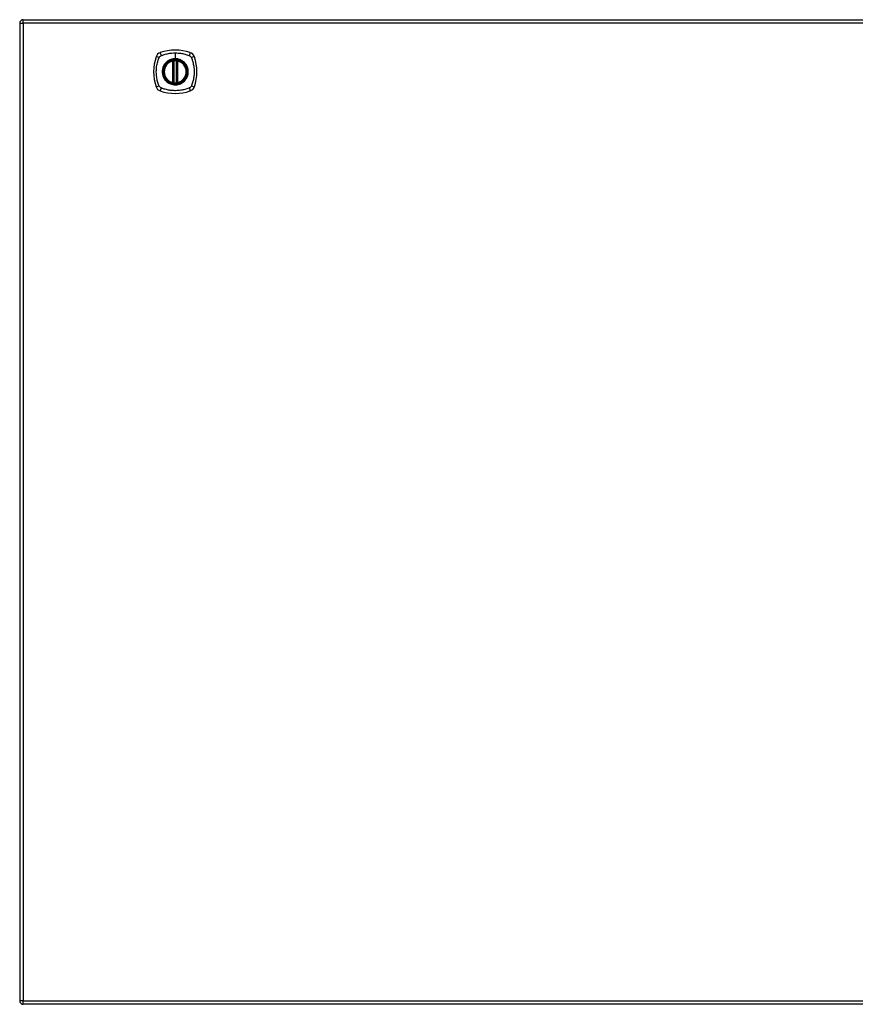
# Model space of a CAD drawing. Header units: inches. Extents: x 67.6 to 163.4, y 47.4 to 74.4.
# Tile 1 of 4: x 67.6 to 90.4, y 47.4 to 74.4. Entities that reach past the tile are written whole.
import ezdxf

# ---------------------------------------------------------------- set-up
doc = ezdxf.new("R2010")
doc.units = ezdxf.units.IN
doc.header["$MEASUREMENT"] = 0
doc.layers.add('Visible Edges(ANSI)', color=7, linetype='Continuous', lineweight=25)
doc.layers.add('Visible Tangent Edges(ANSI)', color=7, linetype='Continuous', lineweight=25)

msp = doc.modelspace()

# ---------------------------------------------------------------- linework, layer by layer
at = {"layer": 'Visible Edges(ANSI)'}
for p, q in [((67.683, 74.361), (115.288, 74.361)), ((67.584, 74.262), (67.584, 47.542)), ((71.775, 72.644), (71.775, 73.23)), ((71.795, 72.64), (71.795, 73.234)), ((71.873, 73.234), (71.873, 72.64)), ((71.893, 73.23), (71.893, 72.644)), ((115.288, 47.443), (67.683, 47.443))]:
    msp.add_line(p, q, dxfattribs=at)
for radius in [0.32, 0.315]:
    msp.add_circle((71.834, 72.937), radius, dxfattribs=at)
for centre, radius, start, end in [((67.683, 74.262), 0.099, 90, 180), ((71.834, 72.248), 1.28, 71.2278, 108.7722), ((72.523, 72.937), 1.28, 161.2278, 198.7722), ((71.479, 73.292), 0.177, 108.7722, 161.2278), ((71.834, 72.937), 0.313, 103.6344, 256.3656), ((71.834, 72.937), 0.313, 99.784, 103.6344), ((71.763, 73.23), 0.0118, 0, 103.6344), ((71.783, 73.234), 0.0118, 0, 99.784), ((71.834, 72.937), 0.313, 84.7499, 95.2501), ((71.885, 73.234), 0.0118, 80.216, 180), ((71.834, 72.937), 0.313, 76.3656, 80.216), ((71.905, 73.23), 0.0118, 76.3656, 180), ((71.834, 72.937), 0.313, 283.6344, 76.3656), ((72.189, 73.292), 0.177, 18.7722, 71.2278), ((71.145, 72.937), 1.28, 341.2278, 18.7722), ((71.479, 72.582), 0.177, 198.7722, 251.2278), ((71.834, 73.626), 1.28, 251.2278, 288.7722), ((71.763, 72.644), 0.0118, 256.3656, 0), ((71.834, 72.937), 0.313, 256.3656, 260.216), ((71.783, 72.64), 0.0118, 260.216, 0), ((71.834, 72.937), 0.313, 264.7499, 275.2501), ((71.885, 72.64), 0.0118, 180, 279.784), ((71.834, 72.937), 0.313, 279.784, 283.6344), ((71.905, 72.644), 0.0118, 180, 283.6344), ((72.189, 72.582), 0.177, 288.7722, 341.2278), ((67.683, 47.542), 0.099, 180, 270)]:
    msp.add_arc(centre, radius, start, end, dxfattribs=at)
for points, knots in [([(71.805, 73.249), (71.804, 73.249), (71.802, 73.249), (71.798, 73.248), (71.796, 73.248), (71.79, 73.247), (71.787, 73.247), (71.782, 73.246), (71.781, 73.246), (71.781, 73.246)], [0, 0, 0, 0, 0.01176793, 0.01176793, 0.03059662, 0.03059662, 0.06072253, 0.06072253, 0.09414345, 0.09414345, 0.09414345, 0.09414345]), ([(71.887, 73.246), (71.887, 73.246), (71.887, 73.246), (71.886, 73.246), (71.885, 73.246), (71.882, 73.246), (71.879, 73.247), (71.872, 73.248), (71.867, 73.248), (71.863, 73.249)], [0, 0, 0, 0, 0.01176876, 0.01176876, 0.03059878, 0.03059878, 0.0607268, 0.0607268, 0.09415008, 0.09415008, 0.09415008, 0.09415008]), ([(71.781, 72.629), (71.781, 72.629), (71.782, 72.628), (71.787, 72.628), (71.79, 72.627), (71.796, 72.627), (71.798, 72.626), (71.802, 72.626), (71.804, 72.626), (71.805, 72.625)], [0, 0, 0, 0, 0.03342093, 0.03342093, 0.06354683, 0.06354683, 0.08237552, 0.08237552, 0.09414345, 0.09414345, 0.09414345, 0.09414345]), ([(71.863, 72.625), (71.867, 72.626), (71.872, 72.626), (71.879, 72.627), (71.882, 72.628), (71.885, 72.628), (71.886, 72.629), (71.887, 72.629), (71.887, 72.629), (71.887, 72.629)], [0, 0, 0, 0, 0.03342328, 0.03342328, 0.06355131, 0.06355131, 0.08238132, 0.08238132, 0.09415008, 0.09415008, 0.09415008, 0.09415008])]:
    msp.add_open_spline(points, degree=3, knots=knots, dxfattribs=at)
at = {"layer": 'Visible Tangent Edges(ANSI)'}
for p, q in [((67.683, 74.262), (67.683, 74.361)), ((67.584, 74.262), (67.683, 74.262)), ((115.288, 74.262), (67.683, 74.262)), ((67.683, 74.262), (67.683, 47.542)), ((71.763, 73.23), (71.76, 73.241)), ((71.763, 73.23), (71.775, 73.23)), ((71.763, 73.23), (71.763, 72.644)), ((71.775, 73.23), (71.785, 73.23)), ((71.781, 73.246), (71.782, 73.24)), ((71.785, 73.234), (71.795, 73.234)), ((71.785, 72.644), (71.785, 73.23)), ((71.807, 73.237), (71.805, 73.249)), ((71.807, 72.637), (71.807, 73.237)), ((71.834, 73.454), (71.834, 73.294)), ((71.834, 73.289), (71.834, 73.294)), ((71.862, 73.237), (71.863, 73.249)), ((71.862, 73.237), (71.862, 72.637)), ((71.873, 73.234), (71.884, 73.234)), ((71.883, 73.23), (71.893, 73.23)), ((71.883, 73.23), (71.883, 72.644)), ((71.886, 73.24), (71.887, 73.246)), ((71.893, 73.23), (71.905, 73.23)), ((71.908, 73.241), (71.905, 73.23)), ((71.905, 72.644), (71.905, 73.23)), ((71.76, 72.633), (71.763, 72.644)), ((71.775, 72.644), (71.763, 72.644)), ((71.785, 72.644), (71.775, 72.644)), ((71.782, 72.635), (71.781, 72.629)), ((71.795, 72.64), (71.785, 72.64)), ((71.805, 72.625), (71.807, 72.637)), ((71.863, 72.625), (71.862, 72.637)), ((71.884, 72.64), (71.873, 72.64)), ((71.893, 72.644), (71.883, 72.644)), ((71.887, 72.629), (71.886, 72.635)), ((71.905, 72.644), (71.893, 72.644)), ((71.905, 72.644), (71.908, 72.633)), ((67.683, 47.542), (67.584, 47.542)), ((67.683, 47.443), (67.683, 47.542)), ((67.683, 47.542), (115.288, 47.542))]:
    msp.add_line(p, q, dxfattribs=at)
for radius in [0.346, 0.342, 0.325, 0.324]:
    msp.add_circle((71.834, 72.937), radius, dxfattribs=at)
for start, end in [(103.6344, 256.3656), (84.7499, 95.2501), (283.6344, 76.3656), (264.7499, 275.2501)]:
    msp.add_arc((71.834, 72.937), 0.301, start, end, dxfattribs=at)
for centre, major_axis, ratio, start_param, end_param in [((71.422, 73.311), (-0.112, 0.037), 0.042597, 4.975842, 6.113112), ((71.46, 73.349), (-0.037, 0.112), 0.042597, 0.170073, 1.307344), ((71.781, 73.245), (-0.00893, -0.00773), 0.431674, 0, 1.315955), ((71.786, 73.234), (-0.0116, -0.0021), 0.025638, 4.856604, 6.283185), ((71.882, 73.234), (0.0116, -0.0021), 0.025638, 0, 1.426581), ((71.887, 73.245), (0.00893, -0.00773), 0.431674, 4.96723, 6.283185), ((72.208, 73.349), (0.037, 0.112), 0.042597, 4.975842, 6.113112), ((72.246, 73.311), (0.112, 0.037), 0.042597, 0.170073, 1.307344), ((71.422, 72.563), (-0.112, -0.037), 0.042597, 0.170073, 1.307344), ((71.46, 72.525), (-0.037, -0.112), 0.042597, 4.975842, 6.113112), ((71.781, 72.629), (-0.00893, 0.00773), 0.431674, 4.96723, 6.283185), ((71.786, 72.64), (-0.0116, 0.0021), 0.025638, 0, 1.426581), ((71.882, 72.64), (0.0116, 0.0021), 0.025638, 4.856604, 6.283185), ((71.887, 72.629), (0.00893, 0.00773), 0.431674, 0, 1.315955), ((72.208, 72.525), (0.037, -0.112), 0.042597, 0.170073, 1.307344), ((72.246, 72.563), (0.112, -0.037), 0.042597, 4.975842, 6.113112)]:
    msp.add_ellipse(centre, major_axis=major_axis, ratio=ratio, start_param=start_param, end_param=end_param, dxfattribs=at)
for points, knots in [([(71.394, 72.549), (71.392, 72.553), (71.39, 72.557), (71.388, 72.562), (71.374, 72.598), (71.362, 72.635), (71.342, 72.711), (71.334, 72.749), (71.322, 72.834), (71.318, 72.88), (71.317, 72.96), (71.319, 72.994), (71.324, 73.057), (71.328, 73.087), (71.337, 73.138), (71.342, 73.159), (71.352, 73.199), (71.357, 73.218), (71.367, 73.251), (71.371, 73.266), (71.379, 73.287), (71.381, 73.294), (71.385, 73.305), (71.386, 73.309), (71.388, 73.312), (71.39, 73.317), (71.392, 73.321), (71.394, 73.326)], [-2.091632, -2.091632, -2.091632, -2.091632, -2.064284, -2.064284, -2.064284, -1.777358, -1.777358, -1.490428, -1.490428, -1.150828, -1.150828, -0.905556, -0.905556, -0.684969, -0.684969, -0.525188, -0.525188, -0.382476, -0.382476, -0.270594, -0.270594, -0.214652, -0.214652, -0.186063, -0.186063, -0.186063, -0.158711, -0.158711, -0.158711, -0.158711]), ([(71.394, 73.326), (71.395, 73.327), (71.395, 73.328), (71.398, 73.334), (71.402, 73.339), (71.408, 73.348), (71.412, 73.352), (71.415, 73.356)], [-0.07033438, -0.07033438, -0.07033438, -0.07033438, -0.06421309, -0.06421309, -0.02948796, -0.02948796, 0, 0, 0, 0]), ([(71.415, 73.356), (71.424, 73.364), (71.433, 73.371), (71.445, 73.377), (71.445, 73.377), (71.445, 73.377)], [-0.96795364, -0.96795364, -0.96795364, -0.96795364, -0.90021117, -0.90021117, -0.8975441, -0.8975441, -0.8975441, -0.8975441]), ([(71.445, 73.377), (71.45, 73.379), (71.454, 73.381), (71.459, 73.383), (71.462, 73.385), (71.466, 73.386), (71.477, 73.39), (71.484, 73.393), (71.505, 73.4), (71.52, 73.405), (71.553, 73.415), (71.572, 73.42), (71.612, 73.429), (71.633, 73.434), (71.684, 73.443), (71.714, 73.447), (71.774, 73.452), (71.804, 73.454), (71.834, 73.454)], [-2.0916334, -2.0916334, -2.0916334, -2.0916334, -2.0642813, -2.0642813, -2.0642813, -2.0356922, -2.0356922, -1.9797509, -1.9797509, -1.8678685, -1.8678685, -1.7251565, -1.7251565, -1.5653756, -1.5653756, -1.3447881, -1.3447881, -1.1256399, -1.1256399, -1.1256399, -1.1256399]), ([(71.834, 73.289), (71.857, 73.289), (71.88, 73.287), (71.931, 73.277), (71.959, 73.268), (72.011, 73.243), (72.036, 73.227), (72.059, 73.208), (72.093, 73.18), (72.121, 73.146), (72.165, 73.067), (72.179, 73.023), (72.188, 72.943), (72.187, 72.909), (72.17, 72.816), (72.144, 72.759), (72.105, 72.712), (72.078, 72.679), (72.044, 72.651), (71.969, 72.609), (71.926, 72.594), (71.863, 72.586), (71.843, 72.585), (71.784, 72.586), (71.746, 72.594), (71.673, 72.621), (71.639, 72.641), (71.609, 72.666), (71.575, 72.694), (71.547, 72.728), (71.501, 72.812), (71.486, 72.863), (71.48, 72.949), (71.483, 72.984), (71.503, 73.07), (71.528, 73.12), (71.563, 73.162), (71.592, 73.198), (71.629, 73.227), (71.685, 73.257), (71.702, 73.264), (71.755, 73.283), (71.795, 73.289), (71.834, 73.289)], [-3.141593, -3.141593, -3.141593, -3.141593, -2.946484, -2.946484, -2.698623, -2.698623, -2.450768, -2.450768, -2.450768, -2.075295, -2.075295, -1.686192, -1.686192, -1.395223, -1.395223, -0.880236, -0.880236, -0.880236, -0.512165, -0.512165, -0.139879, -0.139879, 0.031355, 0.031355, 0.361026, 0.361026, 0.690691, 0.690691, 0.690691, 1.067939, 1.067939, 1.507093, 1.507093, 1.798938, 1.798938, 2.261677, 2.261677, 2.261677, 2.656394, 2.656394, 2.806973, 2.806973, 3.141593, 3.141593, 3.141593, 3.141593]), ([(71.834, 73.294), (71.794, 73.294), (71.754, 73.287), (71.7, 73.268), (71.684, 73.261), (71.646, 73.241), (71.625, 73.227), (71.607, 73.212)], [-3.1415927, -3.1415927, -3.1415927, -3.1415927, -2.8069728, -2.8069728, -2.6563938, -2.6563938, -2.4492433, -2.4492433, -2.4492433, -2.4492433]), ([(71.782, 73.24), (71.781, 73.24), (71.78, 73.241), (71.777, 73.242), (71.776, 73.242), (71.773, 73.242), (71.773, 73.242), (71.771, 73.242), (71.771, 73.242), (71.769, 73.242), (71.769, 73.242), (71.767, 73.242), (71.766, 73.242), (71.763, 73.242), (71.762, 73.242), (71.76, 73.241)], [0, 0, 0, 0, 0.0147084, 0.0147084, 0.031518, 0.031518, 0.04202399, 0.04202399, 0.04727699, 0.04727699, 0.05568179, 0.05568179, 0.06912947, 0.06912947, 0.08404799, 0.08404799, 0.08404799, 0.08404799]), ([(71.785, 73.234), (71.784, 73.235), (71.784, 73.236), (71.783, 73.237), (71.783, 73.238), (71.782, 73.239), (71.782, 73.24)], [-0.0331638, -0.0331638, -0.0331638, -0.0331638, -0.01452823, -0.01452823, -0.01452823, 0, 0, 0, 0]), ([(71.785, 73.23), (71.785, 73.23), (71.785, 73.231), (71.785, 73.232), (71.785, 73.232), (71.785, 73.233), (71.785, 73.233), (71.785, 73.234), (71.785, 73.234), (71.785, 73.234)], [0, 0, 0, 0, 0.00371762, 0.00371762, 0.00706872, 0.00706872, 0.00916316, 0.00916316, 0.01047218, 0.01047218, 0.01047218, 0.01047218]), ([(71.795, 73.234), (71.795, 73.234), (71.795, 73.234), (71.798, 73.235), (71.799, 73.235), (71.802, 73.236), (71.803, 73.236), (71.805, 73.237), (71.806, 73.237), (71.807, 73.237)], [-0.09414345, -0.09414345, -0.09414345, -0.09414345, -0.06072253, -0.06072253, -0.03059662, -0.03059662, -0.01176793, -0.01176793, 0, 0, 0, 0]), ([(71.834, 73.454), (71.838, 73.454), (71.841, 73.454), (71.891, 73.453), (71.938, 73.449), (72.022, 73.437), (72.06, 73.429), (72.136, 73.409), (72.173, 73.397), (72.209, 73.383), (72.214, 73.381), (72.218, 73.379), (72.223, 73.377)], [-1.1256399, -1.1256399, -1.1256399, -1.1256399, -1.0995163, -1.0995163, -0.7599169, -0.7599169, -0.4729864, -0.4729864, -0.1860606, -0.1860606, -0.1860606, -0.158713, -0.158713, -0.158713, -0.158713]), ([(72.062, 73.212), (72.039, 73.231), (72.014, 73.247), (71.961, 73.272), (71.932, 73.281), (71.88, 73.292), (71.857, 73.294), (71.834, 73.294)], [2.4507676, 2.4507676, 2.4507676, 2.4507676, 2.6986231, 2.6986231, 2.9464842, 2.9464842, 3.1415927, 3.1415927, 3.1415927, 3.1415927]), ([(71.862, 73.237), (71.864, 73.237), (71.866, 73.236), (71.87, 73.235), (71.871, 73.235), (71.873, 73.234), (71.873, 73.234), (71.873, 73.234), (71.873, 73.234), (71.873, 73.234)], [-0.09415008, -0.09415008, -0.09415008, -0.09415008, -0.0607268, -0.0607268, -0.03059878, -0.03059878, -0.01176876, -0.01176876, 0, 0, 0, 0]), ([(71.884, 73.234), (71.884, 73.234), (71.883, 73.234), (71.883, 73.233), (71.883, 73.233), (71.883, 73.232), (71.883, 73.232), (71.883, 73.231), (71.883, 73.23), (71.883, 73.23)], [0, 0, 0, 0, 0.00130902, 0.00130902, 0.00340346, 0.00340346, 0.00675456, 0.00675456, 0.01047218, 0.01047218, 0.01047218, 0.01047218]), ([(71.908, 73.241), (71.907, 73.242), (71.905, 73.242), (71.902, 73.242), (71.901, 73.242), (71.898, 73.242), (71.897, 73.242), (71.896, 73.242), (71.896, 73.242), (71.894, 73.242), (71.894, 73.242), (71.892, 73.242), (71.891, 73.241), (71.888, 73.241), (71.887, 73.24), (71.886, 73.24)], [-0.00107612, -0.00107612, -0.00107612, -0.00107612, 0.01363228, 0.01363228, 0.03044188, 0.03044188, 0.04094788, 0.04094788, 0.04620088, 0.04620088, 0.05460568, 0.05460568, 0.06805335, 0.06805335, 0.08297187, 0.08297187, 0.08297187, 0.08297187]), ([(72.223, 73.377), (72.23, 73.373), (72.238, 73.369), (72.255, 73.355), (72.264, 73.345), (72.272, 73.331), (72.273, 73.328), (72.274, 73.326)], [0, 0, 0, 0, 0.0481127, 0.0481127, 0.1250929, 0.1250929, 0.1407015, 0.1407015, 0.1407015, 0.1407015]), ([(72.274, 73.326), (72.276, 73.321), (72.278, 73.317), (72.28, 73.312), (72.282, 73.309), (72.283, 73.305), (72.287, 73.294), (72.29, 73.287), (72.297, 73.266), (72.302, 73.251), (72.311, 73.218), (72.317, 73.199), (72.326, 73.159), (72.331, 73.138), (72.34, 73.087), (72.344, 73.057), (72.35, 72.994), (72.351, 72.96), (72.35, 72.88), (72.346, 72.834), (72.334, 72.749), (72.326, 72.711), (72.306, 72.635), (72.294, 72.598), (72.28, 72.562), (72.278, 72.557), (72.276, 72.553), (72.274, 72.549)], [-2.091633, -2.091633, -2.091633, -2.091633, -2.064281, -2.064281, -2.064281, -2.035692, -2.035692, -1.979751, -1.979751, -1.867869, -1.867869, -1.725157, -1.725157, -1.565376, -1.565376, -1.344788, -1.344788, -1.099516, -1.099516, -0.759917, -0.759917, -0.472986, -0.472986, -0.186061, -0.186061, -0.186061, -0.158713, -0.158713, -0.158713, -0.158713]), ([(71.559, 73.165), (71.524, 73.123), (71.499, 73.072), (71.479, 72.985), (71.476, 72.949), (71.481, 72.862), (71.496, 72.811), (71.532, 72.745), (71.545, 72.727), (71.559, 72.71)], [-2.261677, -2.261677, -2.261677, -2.261677, -1.798938, -1.798938, -1.507093, -1.507093, -1.067939, -1.067939, -0.878435, -0.878435, -0.878435, -0.878435]), ([(72.109, 72.71), (72.148, 72.757), (72.175, 72.814), (72.191, 72.908), (72.193, 72.944), (72.183, 73.024), (72.169, 73.069), (72.136, 73.129), (72.123, 73.148), (72.109, 73.165)], [0.880236, 0.880236, 0.880236, 0.880236, 1.395223, 1.395223, 1.686192, 1.686192, 2.075295, 2.075295, 2.263394, 2.263394, 2.263394, 2.263394]), ([(71.445, 72.497), (71.443, 72.498), (71.441, 72.499), (71.432, 72.505), (71.424, 72.51), (71.412, 72.521), (71.406, 72.528), (71.399, 72.539), (71.396, 72.544), (71.394, 72.549)], [-0.1406326, -0.1406326, -0.1406326, -0.1406326, -0.1276168, -0.1276168, -0.0774468, -0.0774468, -0.0297872, -0.0297872, 0, 0, 0, 0]), ([(72.223, 72.497), (72.218, 72.495), (72.214, 72.493), (72.209, 72.491), (72.173, 72.477), (72.136, 72.465), (72.06, 72.445), (72.022, 72.437), (71.938, 72.425), (71.891, 72.421), (71.811, 72.42), (71.778, 72.422), (71.714, 72.427), (71.684, 72.431), (71.633, 72.44), (71.612, 72.445), (71.572, 72.455), (71.553, 72.46), (71.52, 72.47), (71.505, 72.474), (71.484, 72.482), (71.477, 72.484), (71.466, 72.488), (71.462, 72.489), (71.459, 72.491), (71.454, 72.493), (71.45, 72.495), (71.445, 72.497)], [-2.091632, -2.091632, -2.091632, -2.091632, -2.064284, -2.064284, -2.064284, -1.777358, -1.777358, -1.490428, -1.490428, -1.150828, -1.150828, -0.905556, -0.905556, -0.684969, -0.684969, -0.525188, -0.525188, -0.382476, -0.382476, -0.270594, -0.270594, -0.214652, -0.214652, -0.186063, -0.186063, -0.186063, -0.158711, -0.158711, -0.158711, -0.158711]), ([(71.607, 72.663), (71.637, 72.638), (71.671, 72.617), (71.744, 72.59), (71.783, 72.582), (71.843, 72.58), (71.864, 72.581), (71.927, 72.59), (71.971, 72.605), (72.028, 72.637), (72.045, 72.649), (72.062, 72.663)], [-0.690691, -0.690691, -0.690691, -0.690691, -0.361026, -0.361026, -0.031355, -0.031355, 0.139879, 0.139879, 0.512165, 0.512165, 0.692534, 0.692534, 0.692534, 0.692534]), ([(71.76, 72.633), (71.762, 72.633), (71.763, 72.632), (71.766, 72.632), (71.767, 72.632), (71.77, 72.632), (71.771, 72.632), (71.772, 72.632), (71.773, 72.632), (71.774, 72.632), (71.775, 72.632), (71.776, 72.633), (71.777, 72.633), (71.78, 72.634), (71.781, 72.634), (71.782, 72.635)], [-0.00107612, -0.00107612, -0.00107612, -0.00107612, 0.01363228, 0.01363228, 0.03044188, 0.03044188, 0.04094788, 0.04094788, 0.04620088, 0.04620088, 0.05460568, 0.05460568, 0.06805335, 0.06805335, 0.08297187, 0.08297187, 0.08297187, 0.08297187]), ([(71.785, 72.64), (71.785, 72.641), (71.785, 72.641), (71.785, 72.641), (71.785, 72.641), (71.785, 72.642), (71.785, 72.643), (71.785, 72.643), (71.785, 72.644), (71.785, 72.644)], [0, 0, 0, 0, 0.00130902, 0.00130902, 0.00340346, 0.00340346, 0.00675456, 0.00675456, 0.01047218, 0.01047218, 0.01047218, 0.01047218]), ([(71.807, 72.637), (71.806, 72.637), (71.805, 72.638), (71.803, 72.638), (71.802, 72.638), (71.799, 72.639), (71.798, 72.639), (71.795, 72.64), (71.795, 72.64), (71.795, 72.64)], [-0.09414345, -0.09414345, -0.09414345, -0.09414345, -0.08237552, -0.08237552, -0.06354683, -0.06354683, -0.03342093, -0.03342093, 0, 0, 0, 0]), ([(71.873, 72.64), (71.873, 72.64), (71.873, 72.64), (71.873, 72.64), (71.873, 72.64), (71.871, 72.64), (71.87, 72.639), (71.866, 72.638), (71.864, 72.638), (71.862, 72.637)], [-0.09415008, -0.09415008, -0.09415008, -0.09415008, -0.08238132, -0.08238132, -0.06355131, -0.06355131, -0.03342328, -0.03342328, 0, 0, 0, 0]), ([(71.883, 72.644), (71.883, 72.644), (71.883, 72.643), (71.883, 72.643), (71.883, 72.642), (71.883, 72.641), (71.883, 72.641), (71.883, 72.641), (71.884, 72.641), (71.884, 72.64)], [0, 0, 0, 0, 0.00371762, 0.00371762, 0.00706872, 0.00706872, 0.00916316, 0.00916316, 0.01047218, 0.01047218, 0.01047218, 0.01047218]), ([(71.884, 72.64), (71.884, 72.639), (71.884, 72.638), (71.885, 72.637), (71.885, 72.636), (71.886, 72.635), (71.886, 72.635)], [-0.0331638, -0.0331638, -0.0331638, -0.0331638, -0.01452823, -0.01452823, -0.01452823, 0, 0, 0, 0]), ([(71.886, 72.635), (71.887, 72.634), (71.888, 72.634), (71.891, 72.633), (71.892, 72.632), (71.895, 72.632), (71.896, 72.632), (71.897, 72.632), (71.897, 72.632), (71.899, 72.632), (71.899, 72.632), (71.901, 72.632), (71.903, 72.632), (71.905, 72.632), (71.907, 72.633), (71.908, 72.633)], [0, 0, 0, 0, 0.0147084, 0.0147084, 0.031518, 0.031518, 0.04202399, 0.04202399, 0.04727699, 0.04727699, 0.05568179, 0.05568179, 0.06912947, 0.06912947, 0.08404799, 0.08404799, 0.08404799, 0.08404799]), ([(72.274, 72.549), (72.27, 72.541), (72.266, 72.534), (72.252, 72.517), (72.242, 72.508), (72.228, 72.5), (72.225, 72.498), (72.223, 72.497)], [0, 0, 0, 0, 0.0481127, 0.0481127, 0.1250929, 0.1250929, 0.1407015, 0.1407015, 0.1407015, 0.1407015])]:
    msp.add_open_spline(points, degree=3, knots=knots, dxfattribs=at)
for points in [[(71.886, 73.24), (71.885, 73.238), (71.884, 73.236), (71.884, 73.234)], [(71.607, 73.212), (71.589, 73.198), (71.574, 73.182), (71.559, 73.165)], [(72.109, 73.165), (72.095, 73.182), (72.079, 73.197), (72.062, 73.212)], [(71.559, 72.71), (71.574, 72.692), (71.589, 72.677), (71.607, 72.663)], [(72.062, 72.663), (72.079, 72.677), (72.094, 72.692), (72.109, 72.71)], [(71.782, 72.635), (71.783, 72.636), (71.784, 72.638), (71.785, 72.64)]]:
    msp.add_open_spline(points, degree=3, dxfattribs=at)

doc.saveas('drawing.dxf')
